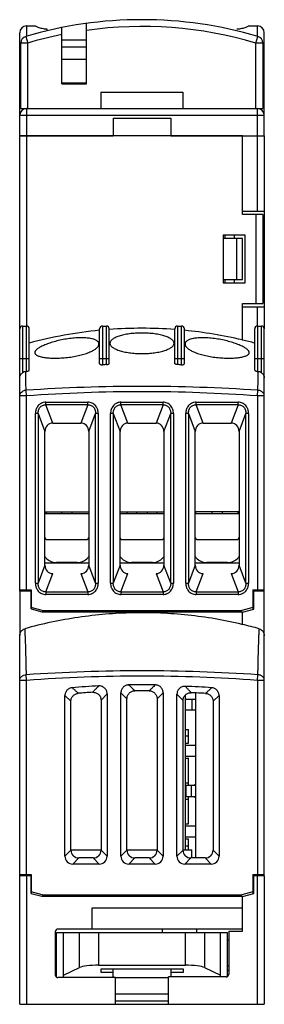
# Model space of a CAD drawing. Header units: millimetres. Extents: x 22 to 39.9, y 6.8 to 78.8.
import ezdxf

# ---------------------------------------------------------------- set-up
doc = ezdxf.new("R2010")
doc.units = ezdxf.units.MM
doc.header["$LTSCALE"] = 5.55615
for name, color, linetype in [('00_COMPONENTS', 7, 'CONTINUOUS'), ('00_COMPONENTS_10', 7, 'CONTINUOUS'), ('00_COMPONENTS_11', 7, 'CONTINUOUS'), ('00_COMPONENTS_11_1', 7, 'CONTINUOUS'), ('00_COMPONENTS_13', 7, 'CONTINUOUS'), ('00_COMPONENTS_14', 7, 'CONTINUOUS'), ('00_COMPONENTS_16', 7, 'CONTINUOUS'), ('00_COMPONENTS_17', 7, 'CONTINUOUS'), ('00_COMPONENTS_22', 7, 'CONTINUOUS'), ('00_COMPONENTS_25', 7, 'CONTINUOUS'), ('00_COMPONENTS_3', 7, 'CONTINUOUS'), ('00_COMPONENTS_5', 7, 'CONTINUOUS'), ('00_COMPONENTS_58_1', 7, 'CONTINUOUS')]:
    doc.layers.add(name, color=color, linetype=linetype)

msp = doc.modelspace()

# ---------------------------------------------------------------- linework, layer by layer
at = {"layer": '00_COMPONENTS', "color": 7, "linetype": 'Continuous'}
for p, q in [((34.919, 29.134), (34.119, 29.134)), ((34.619, 29.134), (34.619, 28.334)), ((34.919, 28.334), (34.119, 28.334))]:
    msp.add_line(p, q, dxfattribs=at)
at = {"layer": '00_COMPONENTS_10', "color": 7, "linetype": 'Continuous'}
for p, q in [((22.019, 70.334), (22.019, 77.884)), ((22.519, 78.384), (22.519, 77.622)), ((22.519, 78.384), (23.119, 78.384)), ((24.019, 78.018), (24.019, 78.142)), ((38.819, 78.384), (39.419, 78.384)), ((39.419, 77.607), (39.419, 78.384)), ((39.919, 70.334), (39.919, 77.884)), ((26.904, 77.334), (25.104, 77.334)), ((26.904, 76.834), (25.104, 76.834)), ((26.904, 75.934), (25.104, 75.934)), ((22.519, 72.334), (22.519, 70.334)), ((27.954, 72.334), (33.954, 72.334)), ((39.419, 70.334), (39.419, 72.334)), ((39.919, 71.834), (22.019, 71.834)), ((28.869, 71.634), (28.869, 70.334)), ((28.869, 71.634), (33.069, 71.634)), ((33.069, 71.634), (33.069, 70.334)), ((22.019, 70.334), (28.869, 70.334)), ((33.069, 70.334), (39.919, 70.334))]:
    msp.add_line(p, q, dxfattribs=at)
for centre, start, end in [((22.519, 77.884), 90, 180), ((39.419, 77.884), 0, 90), ((22.519, 71.834), 90, 180), ((39.419, 71.834), 360, 90)]:
    msp.add_arc(centre, 0.5, start, end, dxfattribs=at)
for points, knots in [([(24.019, 78.142), (23.959, 78.142), (23.842, 78.149), (23.674, 78.177), (23.522, 78.218), (23.389, 78.263), (23.281, 78.308), (23.199, 78.344), (23.148, 78.369), (23.125, 78.38), (23.119, 78.384)], [0, 0, 0, 0, 0.189927, 0.372738, 0.542086, 0.692791, 0.819713, 0.917043, 0.978769, 1, 1, 1, 1]), ([(38.819, 78.384), (38.795, 78.372), (38.709, 78.33), (38.528, 78.252), (38.31, 78.185), (38.095, 78.149), (37.978, 78.142), (37.919, 78.142)], [0, 0, 0, 0, 0.082958, 0.307167, 0.627116, 0.81002, 1, 1, 1, 1]), ([(22.096, 76.989), (22.084, 76.984), (22.064, 76.975), (22.039, 76.958), (22.023, 76.94), (22.019, 76.926), (22.019, 76.92)], [0, 0, 0, 0, 0.340205, 0.613605, 0.826702, 1, 1, 1, 1]), ([(39.919, 76.92), (39.919, 76.924), (39.917, 76.932), (39.911, 76.943), (39.902, 76.954), (39.884, 76.969), (39.852, 76.986), (39.823, 76.996), (39.806, 77.002)], [0, 0, 0, 0, 0.076496, 0.160399, 0.256969, 0.369504, 0.648067, 1, 1, 1, 1])]:
    msp.add_open_spline(points, degree=3, knots=knots, dxfattribs=at)
at = {"layer": '00_COMPONENTS_11', "color": 7, "linetype": 'Continuous'}
for p, q in [((34.119, 26.934), (34.369, 26.934)), ((34.369, 25.934), (34.369, 26.934)), ((34.369, 26.434), (34.119, 26.434)), ((34.119, 25.934), (34.369, 25.934)), ((34.119, 24.834), (34.369, 24.834)), ((34.369, 22.834), (34.369, 24.834)), ((34.119, 23.034), (34.369, 23.034)), ((34.869, 22.934), (34.919, 22.934)), ((34.869, 22.834), (34.869, 22.934)), ((34.119, 21.834), (34.369, 21.834)), ((34.369, 20.034), (34.369, 22.034)), ((34.869, 21.934), (34.869, 22.034)), ((34.919, 21.934), (34.869, 21.934)), ((34.119, 20.034), (34.369, 20.034)), ((34.119, 18.934), (34.369, 18.934)), ((34.369, 18.134), (34.369, 18.934)), ((34.119, 18.434), (34.369, 18.434))]:
    msp.add_line(p, q, dxfattribs=at)
at = {"layer": '00_COMPONENTS_11_1', "color": 7, "linetype": 'Continuous'}
for p, q in [((26.904, 74.134), (26.904, 78.559)), ((25.104, 74.134), (25.104, 78.258)), ((22.104, 72.334), (22.104, 77.127)), ((22.604, 77.127), (22.104, 77.127)), ((22.462, 77.607), (22.604, 77.127)), ((22.604, 72.334), (22.604, 77.127)), ((39.304, 77.127), (39.445, 77.607)), ((39.304, 72.334), (39.304, 77.127)), ((39.804, 77.127), (39.304, 77.127)), ((39.804, 77.127), (39.804, 72.334)), ((26.904, 74.184), (25.104, 74.184)), ((25.104, 74.134), (26.904, 74.134)), ((27.954, 73.534), (27.954, 72.334)), ((27.954, 73.534), (33.954, 73.534)), ((33.954, 73.534), (33.954, 72.334)), ((22.104, 72.334), (27.954, 72.334)), ((33.954, 72.334), (39.804, 72.334))]:
    msp.add_line(p, q, dxfattribs=at)
for centre, radius, start, end in [((30.954, 48.834), 30, 73.55763, 106.44237), ((30.954, 48.834), 29.5, 73.55763, 97.89095), ((22.604, 77.127), 0.5, 106.44237, 180), ((30.954, 48.834), 29.5, 101.43786, 106.44237), ((39.304, 77.127), 0.5, 0, 73.55763)]:
    msp.add_arc(centre, radius, start, end, dxfattribs=at)
at = {"layer": '00_COMPONENTS_13', "color": 7, "linetype": 'Continuous'}
for p, q in [((23.969, 42.734), (23.969, 42.834)), ((29.869, 42.834), (29.869, 42.734)), ((32.069, 42.734), (32.069, 42.834)), ((37.969, 42.834), (37.969, 42.734)), ((38.319, 34.586), (38.281, 34.595)), ((38.324, 34.61), (38.286, 34.619)), ((22.019, 16.234), (22.019, 33.806)), ((39.919, 16.234), (39.919, 33.806)), ((22.519, 30.52), (22.019, 30.52)), ((22.519, 16.334), (22.519, 30.52)), ((39.419, 30.52), (39.449, 30.931)), ((39.919, 30.52), (39.419, 30.52)), ((39.419, 30.52), (39.419, 16.334)), ((27.969, 29.07), (28.411, 29.539)), ((28.411, 29.539), (28.411, 17.671)), ((29.427, 29.614), (29.869, 29.176)), ((29.427, 17.671), (29.427, 29.614)), ((32.069, 29.176), (32.511, 29.614)), ((32.511, 29.614), (32.511, 17.671)), ((25.327, 29.407), (25.769, 28.998)), ((25.327, 17.671), (25.327, 29.407)), ((25.769, 18.113), (25.769, 28.998)), ((27.969, 29.07), (27.969, 18.113)), ((29.869, 18.113), (29.869, 29.176)), ((32.069, 29.176), (32.069, 18.113)), ((33.527, 29.504), (33.969, 29.042)), ((33.527, 17.671), (33.527, 29.504)), ((33.969, 18.113), (33.969, 29.042)), ((36.169, 28.989), (36.611, 29.405)), ((36.169, 28.989), (36.169, 18.113)), ((36.611, 29.405), (36.611, 17.671)), ((25.769, 18.113), (25.327, 17.671)), ((28.411, 17.671), (27.969, 18.113)), ((29.869, 18.113), (29.427, 17.671)), ((32.511, 17.671), (32.069, 18.113)), ((33.969, 18.113), (33.527, 17.671)), ((36.611, 17.671), (36.169, 18.113)), ((25.906, 17.091), (26.348, 17.534)), ((27.389, 17.534), (26.348, 17.534)), ((27.389, 17.534), (27.831, 17.091)), ((30.006, 17.091), (30.448, 17.534)), ((31.489, 17.534), (30.448, 17.534)), ((31.489, 17.534), (31.931, 17.091)), ((34.106, 17.091), (34.548, 17.534)), ((35.589, 17.534), (34.548, 17.534)), ((35.589, 17.534), (36.031, 17.091)), ((27.831, 17.091), (25.906, 17.091)), ((31.931, 17.091), (30.006, 17.091)), ((36.031, 17.091), (34.106, 17.091)), ((22.019, 16.334), (22.869, 16.334)), ((22.869, 16.334), (22.869, 14.948)), ((39.069, 16.334), (39.919, 16.334)), ((39.069, 16.334), (39.069, 14.912)), ((23.669, 14.834), (22.869, 15.048)), ((23.669, 14.834), (38.269, 14.834)), ((39.069, 15.048), (38.269, 14.834))]:
    msp.add_line(p, q, dxfattribs=at)
for centre, radius, start, end in [((30.997, 3.67), 31.796, 74.39347, 76.67577), ((30.969, -85.097), 115.925, 85.8199, 94.18011), ((32.346, -50.196), 80.442, 93.24093, 94.62528), ((32.346, -50.196), 80, 93.57823, 94.33136), ((30.969, -50.297), 80.496, 89.30993, 90.69008), ((30.969, -50.297), 80.054, 89.62459, 90.37541), ((30.969, -50.297), 80.442, 86.36557, 87.74848), ((30.969, -50.297), 80, 86.66463, 87.41697)]:
    msp.add_arc(centre, radius, start, end, dxfattribs=at)
for centre, major_axis, start_param, end_param in [((26.39, 18.155), (0.454, 0.454), -3.893472, -2.389713), ((27.348, 18.155), (0.454, -0.454), -0.751879, 0.751879), ((30.49, 18.155), (0.454, 0.454), -3.893472, -2.389713), ((31.448, 18.155), (0.454, -0.454), -0.751879, 0.751879), ((34.59, 18.155), (0.454, 0.454), -3.893472, -2.389713), ((35.548, 18.155), (0.454, -0.454), -0.751879, 0.751879), ((25.948, 17.713), (0.454, 0.454), 2.389713, 3.893472), ((27.79, 17.713), (-0.454, 0.454), 2.389713, 3.893472), ((30.048, 17.713), (0.454, 0.454), 2.389713, 3.893472), ((31.89, 17.713), (-0.454, 0.454), 2.389713, 3.893472), ((34.148, 17.713), (0.454, 0.454), 2.389713, 3.893472), ((35.99, 17.713), (-0.454, 0.454), 2.389713, 3.893472)]:
    msp.add_ellipse(centre, major_axis=major_axis, ratio=0.935113, start_param=start_param, end_param=end_param, dxfattribs=at)
for points, knots in [([(38.286, 34.619), (37.635, 34.772), (36.322, 35.038), (34.331, 35.312), (32.325, 35.461), (30.313, 35.483), (28.304, 35.378), (26.307, 35.148), (24.33, 34.793), (23.03, 34.473), (22.387, 34.294)], [0, 0, 0, 0, 0.124874, 0.249891, 0.374998, 0.500138, 0.625263, 0.750317, 0.875247, 1, 1, 1, 1]), ([(22.019, 33.806), (22.019, 33.86), (22.036, 33.97), (22.114, 34.117), (22.234, 34.232), (22.334, 34.279), (22.387, 34.294)], [0, 0, 0, 0, 0.250037, 0.500032, 0.750001, 1, 1, 1, 1]), ([(22.386, 34.293), (22.391, 34.214), (22.399, 34.037), (22.412, 33.748), (22.424, 33.414), (22.442, 32.879), (22.456, 32.369), (22.468, 31.89), (22.474, 31.604), (22.481, 31.282), (22.486, 31.055), (22.488, 30.932)], [0, 0, 0, 0, 0.071287, 0.157915, 0.257621, 0.369756, 0.635386, 0.713007, 0.797029, 0.890721, 1, 1, 1, 1]), ([(39.449, 30.932), (39.451, 31.055), (39.456, 31.282), (39.462, 31.558), (39.467, 31.757), (39.47, 31.895), (39.473, 32.028), (39.477, 32.197), (39.483, 32.397), (39.489, 32.626), (39.495, 32.843), (39.507, 33.22), (39.52, 33.623), (39.538, 34.037), (39.547, 34.214), (39.551, 34.293)], [0, 0, 0, 0, 0.109306, 0.202958, 0.245906, 0.286995, 0.326525, 0.364606, 0.437006, 0.505108, 0.569394, 0.630245, 0.84209, 0.928707, 1, 1, 1, 1]), ([(39.551, 34.294), (39.603, 34.279), (39.704, 34.232), (39.824, 34.117), (39.901, 33.97), (39.919, 33.86), (39.919, 33.806)], [0, 0, 0, 0, 0.250007, 0.499971, 0.749963, 1, 1, 1, 1]), ([(39.449, 30.931), (36.627, 31.125), (30.969, 31.318), (25.31, 31.125), (22.489, 30.931)], [0, 0, 0, 0, 0.5, 1, 1, 1, 1]), ([(22.019, 30.52), (22.019, 30.546), (22.025, 30.598), (22.052, 30.674), (22.095, 30.743), (22.154, 30.805), (22.225, 30.856), (22.334, 30.909), (22.427, 30.928), (22.489, 30.931)], [0, 0, 0, 0, 0.113532, 0.228948, 0.347585, 0.470466, 0.597841, 0.729323, 1, 1, 1, 1]), ([(22.519, 30.52), (22.516, 30.56), (22.51, 30.637), (22.502, 30.748), (22.495, 30.845), (22.491, 30.905), (22.489, 30.931)], [0, 0, 0, 0, 0.291267, 0.565439, 0.806405, 1, 1, 1, 1]), ([(39.919, 30.52), (39.919, 30.545), (39.913, 30.598), (39.886, 30.674), (39.842, 30.743), (39.784, 30.805), (39.712, 30.856), (39.631, 30.896), (39.542, 30.922), (39.48, 30.93), (39.449, 30.931)], [0, 0, 0, 0, 0.113258, 0.228728, 0.347202, 0.469986, 0.597258, 0.728634, 0.86339, 1, 1, 1, 1]), ([(25.859, 29.985), (25.824, 29.982), (25.752, 29.969), (25.65, 29.932), (25.557, 29.876), (25.476, 29.804), (25.41, 29.717), (25.362, 29.62), (25.333, 29.515), (25.327, 29.443), (25.327, 29.407)], [0, 0, 0, 0, 0.124948, 0.249973, 0.37495, 0.499961, 0.624961, 0.749914, 0.874984, 1, 1, 1, 1]), ([(25.769, 28.998), (25.769, 29.034), (25.775, 29.107), (25.804, 29.212), (25.853, 29.309), (25.919, 29.396), (26, 29.468), (26.094, 29.524), (26.196, 29.561), (26.268, 29.573), (26.304, 29.576)], [0, 0, 0, 0, 0.124947, 0.249973, 0.374949, 0.49996, 0.624959, 0.749917, 0.874982, 1, 1, 1, 1]), ([(26.304, 29.576), (26.267, 29.61), (26.202, 29.669), (26.11, 29.755), (25.999, 29.857), (25.915, 29.934), (25.859, 29.985)], [0, 0, 0, 0, 0.250506, 0.43768, 0.624573, 1, 1, 1, 1]), ([(27.798, 30.118), (27.761, 30.079), (27.696, 30.011), (27.603, 29.913), (27.493, 29.795), (27.409, 29.707), (27.353, 29.648)], [0, 0, 0, 0, 0.250638, 0.437783, 0.624595, 1, 1, 1, 1]), ([(27.353, 29.648), (27.393, 29.651), (27.472, 29.648), (27.588, 29.621), (27.696, 29.57), (27.792, 29.498), (27.869, 29.408), (27.927, 29.303), (27.961, 29.189), (27.969, 29.109), (27.969, 29.07)], [0, 0, 0, 0, 0.124979, 0.250037, 0.374997, 0.499998, 0.625006, 0.749958, 0.875019, 1, 1, 1, 1]), ([(28.411, 29.539), (28.411, 29.579), (28.403, 29.658), (28.369, 29.771), (28.312, 29.876), (28.235, 29.966), (28.14, 30.038), (28.033, 30.089), (27.917, 30.117), (27.838, 30.12), (27.798, 30.118)], [0, 0, 0, 0, 0.124976, 0.250039, 0.374993, 0.499996, 0.625004, 0.749956, 0.875017, 1, 1, 1, 1]), ([(29.999, 30.193), (29.962, 30.193), (29.886, 30.185), (29.777, 30.152), (29.677, 30.099), (29.589, 30.026), (29.518, 29.937), (29.465, 29.836), (29.434, 29.727), (29.427, 29.652), (29.427, 29.614)], [0, 0, 0, 0, 0.124981, 0.25004, 0.375002, 0.500005, 0.625009, 0.749967, 0.875022, 1, 1, 1, 1]), ([(29.869, 29.176), (29.869, 29.214), (29.876, 29.289), (29.908, 29.399), (29.96, 29.5), (30.032, 29.589), (30.12, 29.662), (30.221, 29.715), (30.331, 29.748), (30.406, 29.755), (30.444, 29.755)], [0, 0, 0, 0, 0.124998, 0.250057, 0.375024, 0.500023, 0.625017, 0.749993, 0.875032, 1, 1, 1, 1]), ([(30.444, 29.755), (30.407, 29.792), (30.342, 29.856), (30.249, 29.947), (30.139, 30.057), (30.055, 30.139), (29.999, 30.193)], [0, 0, 0, 0, 0.250537, 0.43769, 0.624544, 1, 1, 1, 1]), ([(31.938, 30.193), (31.901, 30.157), (31.836, 30.093), (31.743, 30.002), (31.633, 29.892), (31.549, 29.81), (31.493, 29.755)], [0, 0, 0, 0, 0.250601, 0.437767, 0.624619, 1, 1, 1, 1]), ([(31.493, 29.755), (31.531, 29.755), (31.607, 29.748), (31.716, 29.715), (31.817, 29.662), (31.905, 29.589), (31.977, 29.5), (32.03, 29.399), (32.062, 29.289), (32.069, 29.214), (32.069, 29.176)], [0, 0, 0, 0, 0.124983, 0.250037, 0.375003, 0.500005, 0.625009, 0.749967, 0.875022, 1, 1, 1, 1]), ([(32.511, 29.614), (32.511, 29.652), (32.504, 29.727), (32.472, 29.836), (32.42, 29.937), (32.348, 30.026), (32.261, 30.099), (32.16, 30.152), (32.051, 30.185), (31.976, 30.193), (31.938, 30.193)], [0, 0, 0, 0, 0.124998, 0.250056, 0.375022, 0.500022, 0.625018, 0.749989, 0.875033, 1, 1, 1, 1]), ([(34.129, 30.083), (34.09, 30.084), (34.012, 30.08), (33.898, 30.051), (33.792, 29.999), (33.699, 29.927), (33.623, 29.837), (33.568, 29.733), (33.534, 29.621), (33.527, 29.543), (33.527, 29.504)], [0, 0, 0, 0, 0.124982, 0.250045, 0.375003, 0.500006, 0.62501, 0.749963, 0.875022, 1, 1, 1, 1]), ([(33.969, 29.042), (33.969, 29.082), (33.976, 29.16), (34.01, 29.273), (34.066, 29.377), (34.142, 29.467), (34.236, 29.539), (34.342, 29.591), (34.456, 29.619), (34.535, 29.623), (34.574, 29.621)], [0, 0, 0, 0, 0.124982, 0.250046, 0.375003, 0.500006, 0.625009, 0.749968, 0.87502, 1, 1, 1, 1]), ([(34.574, 29.621), (34.537, 29.66), (34.472, 29.727), (34.379, 29.823), (34.269, 29.939), (34.185, 30.025), (34.129, 30.083)], [0, 0, 0, 0, 0.250562, 0.437699, 0.624523, 1, 1, 1, 1]), ([(36.068, 29.983), (36.031, 29.948), (35.966, 29.888), (35.873, 29.801), (35.762, 29.697), (35.679, 29.619), (35.623, 29.567)], [0, 0, 0, 0, 0.250574, 0.437754, 0.624635, 1, 1, 1, 1]), ([(35.623, 29.567), (35.66, 29.565), (35.732, 29.554), (35.837, 29.518), (35.932, 29.463), (36.015, 29.391), (36.083, 29.303), (36.132, 29.205), (36.162, 29.098), (36.169, 29.025), (36.169, 28.989)], [0, 0, 0, 0, 0.124982, 0.250033, 0.375003, 0.500004, 0.625008, 0.74997, 0.875022, 1, 1, 1, 1]), ([(36.611, 29.405), (36.611, 29.441), (36.604, 29.514), (36.575, 29.62), (36.525, 29.718), (36.458, 29.805), (36.376, 29.878), (36.281, 29.933), (36.177, 29.97), (36.104, 29.981), (36.068, 29.983)], [0, 0, 0, 0, 0.124979, 0.250035, 0.375, 0.500003, 0.625006, 0.749969, 0.875021, 1, 1, 1, 1])]:
    msp.add_open_spline(points, degree=3, knots=knots, dxfattribs=at)
at = {"layer": '00_COMPONENTS_14', "color": 7, "linetype": 'Continuous'}
for p, q in [((25.069, 42.834), (25.069, 42.734)), ((25.869, 42.734), (25.869, 42.834)), ((30.569, 42.834), (30.569, 42.734)), ((31.369, 42.734), (31.369, 42.834)), ((36.069, 42.834), (36.069, 42.734)), ((36.869, 42.734), (36.869, 42.834))]:
    msp.add_line(p, q, dxfattribs=at)
at = {"layer": '00_COMPONENTS_16', "color": 7, "linetype": 'Continuous'}
for p, q in [((34.919, 22.834), (34.119, 22.834)), ((34.169, 22.834), (34.169, 22.034)), ((34.569, 22.834), (34.569, 22.034)), ((34.119, 22.034), (34.919, 22.034))]:
    msp.add_line(p, q, dxfattribs=at)
at = {"layer": '00_COMPONENTS_17', "color": 7, "linetype": 'Continuous'}
for p, q in [((34.919, 42.734), (34.919, 42.834)), ((34.919, 17.534), (34.919, 29.605))]:
    msp.add_line(p, q, dxfattribs=at)
at = {"layer": '00_COMPONENTS_22', "color": 7, "linetype": 'Continuous'}
for p, q in [((32.469, 12.094), (32.469, 12.334)), ((34.969, 12.094), (34.969, 12.334)), ((24.719, 12.094), (37.219, 12.094)), ((24.719, 8.825), (24.719, 12.094)), ((25.219, 8.794), (25.219, 12.094)), ((26.388, 9.519), (26.388, 12.094)), ((27.798, 12.094), (27.798, 9.694)), ((34.14, 9.694), (34.14, 12.094)), ((35.549, 12.094), (35.549, 9.519)), ((36.719, 8.834), (36.719, 12.094)), ((37.219, 8.875), (37.219, 12.094)), ((25.219, 8.953), (26.388, 9.519)), ((27.798, 9.694), (34.14, 9.694)), ((27.969, 9.429), (33.969, 9.429)), ((27.969, 9.165), (27.969, 9.429)), ((28.869, 8.865), (28.869, 9.429)), ((33.069, 9.429), (33.069, 8.865)), ((33.969, 9.429), (33.969, 9.165)), ((35.549, 9.519), (36.719, 8.953)), ((28.869, 9.165), (27.969, 9.165)), ((29.019, 8.794), (32.919, 8.794)), ((33.969, 9.165), (33.069, 9.165)), ((29.019, 7.594), (32.919, 7.594)), ((29.019, 7.094), (32.919, 7.094))]:
    msp.add_line(p, q, dxfattribs=at)
for centre, major_axis, start_param, end_param in [((27.798, 9.429), (1.5, 0), 1.570796, 2.792527), ((34.14, 9.429), (1.5, 0), 0.349066, 1.570796), ((30.969, 8.865), (2.1, 0), -3.141593, -2.94793)]:
    msp.add_ellipse(centre, major_axis=major_axis, ratio=0.176327, start_param=start_param, end_param=end_param, dxfattribs=at)
at = {"layer": '00_COMPONENTS_25', "color": 7, "linetype": 'Continuous'}
for p, q in [((22.019, 37.034), (22.019, 56.234)), ((22.219, 56.434), (22.219, 53.005)), ((22.219, 56.434), (22.519, 56.434)), ((22.519, 53.115), (22.519, 56.434)), ((22.719, 53.212), (22.719, 56.234)), ((27.869, 53.674), (27.869, 56.234)), ((28.069, 56.434), (28.069, 53.599)), ((28.069, 56.434), (28.369, 56.434)), ((28.369, 53.612), (28.369, 56.434)), ((28.569, 53.704), (28.569, 56.234)), ((33.369, 53.704), (33.369, 56.234)), ((33.569, 56.434), (33.569, 53.612)), ((33.569, 56.434), (33.869, 56.434)), ((33.869, 53.599), (33.869, 56.434)), ((34.069, 53.674), (34.069, 56.234)), ((39.219, 53.212), (39.219, 56.234)), ((39.419, 56.434), (39.419, 53.115)), ((39.419, 56.434), (39.719, 56.434)), ((39.719, 53.005), (39.719, 56.434)), ((39.919, 37.034), (39.919, 56.234)), ((38.319, 55.399), (38.291, 55.406)), ((38.321, 55.411), (38.294, 55.417)), ((22.719, 54.034), (22.019, 54.034)), ((28.569, 54.034), (27.869, 54.034)), ((34.069, 54.034), (33.369, 54.034)), ((39.919, 54.034), (39.219, 54.034)), ((22.519, 53.115), (22.457, 53.107)), ((39.48, 53.107), (39.419, 53.115)), ((22.519, 51.32), (22.019, 51.32)), ((22.519, 37.134), (22.519, 51.32)), ((39.419, 51.32), (39.449, 51.731)), ((39.419, 51.32), (39.419, 37.134)), ((39.919, 51.32), (39.419, 51.32)), ((23.925, 50.679), (23.925, 50.86)), ((23.925, 50.86), (27.013, 50.86)), ((24.433, 49.334), (23.925, 50.679)), ((27.013, 50.679), (23.925, 50.679)), ((27.013, 50.679), (26.504, 49.334)), ((27.013, 50.679), (27.013, 50.86)), ((29.425, 50.679), (29.425, 50.86)), ((29.425, 50.86), (32.513, 50.86)), ((29.933, 49.334), (29.425, 50.679)), ((32.513, 50.679), (29.425, 50.679)), ((32.513, 50.679), (32.004, 49.334)), ((32.513, 50.679), (32.513, 50.86)), ((34.925, 50.679), (34.925, 50.86)), ((34.925, 50.86), (38.013, 50.86)), ((35.433, 49.334), (34.925, 50.679)), ((38.013, 50.679), (34.925, 50.679)), ((38.013, 50.679), (37.504, 49.334)), ((38.013, 50.679), (38.013, 50.86)), ((23.172, 37.625), (23.172, 50.042)), ((23.369, 50.042), (23.172, 50.042)), ((23.369, 50.042), (23.369, 37.625)), ((23.369, 50.042), (23.869, 48.72)), ((27.069, 48.72), (27.569, 50.042)), ((27.569, 37.625), (27.569, 50.042)), ((27.766, 50.042), (27.569, 50.042)), ((27.766, 50.042), (27.766, 37.625)), ((28.672, 37.625), (28.672, 50.042)), ((28.869, 50.042), (28.672, 50.042)), ((28.869, 50.042), (28.869, 37.625)), ((28.869, 50.042), (29.369, 48.72)), ((32.569, 48.72), (33.069, 50.042)), ((33.069, 37.625), (33.069, 50.042)), ((33.266, 50.042), (33.069, 50.042)), ((33.266, 50.042), (33.266, 37.625)), ((34.172, 37.625), (34.172, 50.042)), ((34.369, 50.042), (34.172, 50.042)), ((34.369, 50.042), (34.369, 37.625)), ((34.369, 50.042), (34.869, 48.72)), ((38.069, 48.72), (38.569, 50.042)), ((38.569, 37.625), (38.569, 50.042)), ((38.766, 50.042), (38.569, 50.042)), ((38.766, 50.042), (38.766, 37.625)), ((24.433, 49.334), (26.504, 49.334)), ((29.933, 49.334), (32.004, 49.334)), ((35.433, 49.334), (37.504, 49.334)), ((23.869, 38.947), (23.869, 48.72)), ((27.069, 48.72), (27.069, 38.947)), ((29.369, 38.947), (29.369, 48.72)), ((32.569, 48.72), (32.569, 38.947)), ((34.869, 38.947), (34.869, 48.72)), ((38.069, 48.72), (38.069, 38.947)), ((23.869, 42.834), (27.069, 42.834)), ((23.869, 42.734), (27.069, 42.734)), ((29.369, 42.834), (32.569, 42.834)), ((29.369, 42.734), (32.569, 42.734)), ((38.069, 42.834), (34.869, 42.834)), ((34.869, 42.734), (38.069, 42.734)), ((23.869, 38.947), (23.369, 37.625)), ((27.069, 39.103), (23.869, 39.103)), ((27.569, 37.625), (27.069, 38.947)), ((29.369, 38.947), (28.869, 37.625)), ((32.569, 39.103), (29.369, 39.103)), ((33.069, 37.625), (32.569, 38.947)), ((34.869, 38.947), (34.369, 37.625)), ((38.069, 39.103), (34.869, 39.103)), ((38.569, 37.625), (38.069, 38.947)), ((23.925, 36.988), (24.433, 38.334)), ((26.504, 38.334), (27.013, 36.988)), ((29.425, 36.988), (29.933, 38.334)), ((32.004, 38.334), (32.513, 36.988)), ((34.925, 36.988), (35.433, 38.334)), ((37.504, 38.334), (38.013, 36.988)), ((23.172, 37.625), (23.369, 37.625)), ((27.569, 37.625), (27.766, 37.625)), ((28.672, 37.625), (28.869, 37.625)), ((33.069, 37.625), (33.266, 37.625)), ((34.172, 37.625), (34.369, 37.625)), ((38.569, 37.625), (38.766, 37.625)), ((22.019, 37.134), (22.869, 37.134)), ((22.869, 37.134), (22.869, 35.748)), ((23.925, 36.988), (23.925, 36.807)), ((23.925, 36.988), (27.013, 36.988)), ((27.013, 36.807), (23.925, 36.807)), ((27.013, 36.988), (27.013, 36.807)), ((29.425, 36.988), (32.513, 36.988)), ((29.425, 36.988), (29.425, 36.807)), ((32.513, 36.807), (29.425, 36.807)), ((32.513, 36.988), (32.513, 36.807)), ((34.925, 36.988), (38.013, 36.988)), ((34.925, 36.988), (34.925, 36.807)), ((38.013, 36.807), (34.925, 36.807)), ((38.013, 36.988), (38.013, 36.807)), ((39.069, 37.134), (39.919, 37.134)), ((39.069, 37.134), (39.069, 35.712)), ((23.669, 35.634), (22.869, 35.848)), ((23.669, 35.634), (38.269, 35.634)), ((39.069, 35.848), (38.269, 35.634))]:
    msp.add_line(p, q, dxfattribs=at)
for centre, radius, start, end in [((22.219, 56.234), 0.2, 90, 180.00003), ((22.519, 56.234), 0.2, 359.99997, 90), ((28.069, 56.234), 0.2, 90, 180.00003), ((28.369, 56.234), 0.2, 359.99997, 90), ((30.969, 24.358), 31.911, 85.68671, 94.31329), ((33.569, 56.234), 0.2, 90, 180.00003), ((33.869, 56.234), 0.2, 359.99997, 90), ((39.419, 56.234), 0.2, 90, 180.00003), ((39.719, 56.234), 0.2, 359.99997, 90), ((30.98, 24.388), 31.88, 76.73668, 84.43928), ((30.995, 24.463), 31.803, 75.01372, 76.68082), ((30.973, -11.841), 65.504, 92.27839, 92.54103), ((30.965, -11.841), 65.504, 87.45897, 87.72161), ((22.517, 51.141), 0.591, 92.76072, 105.93962), ((30.969, -64.297), 115.925, 85.8199, 94.18011)]:
    msp.add_arc(centre, radius, start, end, dxfattribs=at)
for centre, major_axis, start_param, end_param in [((24.478, 48.671), (-0.237, 0.627), -0.326315, 1.171029), ((26.459, 48.671), (0.237, 0.627), -1.171029, 0.326315), ((29.978, 48.671), (-0.237, 0.627), -0.326315, 1.171029), ((31.959, 48.671), (0.237, 0.627), -1.171029, 0.326315), ((35.478, 48.671), (-0.237, 0.627), -0.326315, 1.171029), ((37.459, 48.671), (0.237, 0.627), -1.171029, 0.326315), ((24.478, 38.996), (0.237, 0.627), -4.312621, -2.815278), ((26.459, 38.996), (-0.237, 0.627), -3.467907, -1.970564), ((29.978, 38.996), (0.237, 0.627), -4.312621, -2.815278), ((31.959, 38.996), (-0.237, 0.627), -3.467907, -1.970564), ((35.478, 38.996), (0.237, 0.627), -4.312621, -2.815278), ((37.459, 38.996), (-0.237, 0.627), -3.467907, -1.970564)]:
    msp.add_ellipse(centre, major_axis=major_axis, ratio=0.894952, start_param=start_param, end_param=end_param, dxfattribs=at)
for points, knots in [([(27.869, 56.118), (26.999, 56.033), (25.267, 55.792), (23.561, 55.41), (22.719, 55.184)], [0, 0, 0, 0, 0.500399, 1, 1, 1, 1]), ([(27.819, 55.116), (27.819, 55.139), (27.811, 55.187), (27.776, 55.254), (27.719, 55.316), (27.641, 55.373), (27.542, 55.423), (27.423, 55.468), (27.284, 55.506), (27.127, 55.536), (26.952, 55.558), (26.763, 55.573), (26.56, 55.578), (26.269, 55.574), (25.89, 55.548), (25.429, 55.486), (24.973, 55.397), (24.541, 55.288), (24.203, 55.182), (23.956, 55.091), (23.791, 55.023), (23.641, 54.955), (23.508, 54.886), (23.393, 54.817), (23.297, 54.749), (23.22, 54.683), (23.171, 54.626), (23.144, 54.582), (23.129, 54.551), (23.121, 54.52), (23.119, 54.499), (23.119, 54.489)], [0, 0, 0, 0, 0.013453, 0.027622, 0.043547, 0.06197, 0.083348, 0.107909, 0.135731, 0.166753, 0.200832, 0.237725, 0.277132, 0.318683, 0.406516, 0.497668, 0.588558, 0.67585, 0.756673, 0.793883, 0.828596, 0.860574, 0.88962, 0.91557, 0.938323, 0.95786, 0.974317, 0.981507, 0.988102, 0.994216, 1, 1, 1, 1]), ([(33.319, 55.169), (33.319, 55.192), (33.311, 55.242), (33.276, 55.314), (33.221, 55.384), (33.144, 55.452), (33.048, 55.517), (32.933, 55.58), (32.798, 55.639), (32.646, 55.694), (32.477, 55.744), (32.223, 55.807), (31.876, 55.868), (31.432, 55.912), (30.969, 55.928), (30.505, 55.912), (30.061, 55.868), (29.714, 55.807), (29.461, 55.744), (29.291, 55.694), (29.139, 55.639), (29.005, 55.58), (28.889, 55.517), (28.793, 55.452), (28.717, 55.384), (28.661, 55.314), (28.627, 55.242), (28.619, 55.192), (28.619, 55.169)], [0, 0, 0, 0, 0.013792, 0.028713, 0.045611, 0.065041, 0.08732, 0.112583, 0.140856, 0.172069, 0.20609, 0.242722, 0.322753, 0.409596, 0.500029, 0.590462, 0.677296, 0.757313, 0.793938, 0.827953, 0.85916, 0.887427, 0.912687, 0.934963, 0.95439, 0.971287, 0.986208, 1, 1, 1, 1]), ([(38.819, 54.489), (38.819, 54.499), (38.817, 54.52), (38.808, 54.551), (38.794, 54.582), (38.767, 54.626), (38.717, 54.683), (38.641, 54.749), (38.545, 54.817), (38.43, 54.886), (38.297, 54.955), (38.147, 55.023), (37.981, 55.091), (37.734, 55.182), (37.397, 55.288), (36.964, 55.397), (36.508, 55.486), (36.047, 55.548), (35.668, 55.574), (35.377, 55.578), (35.174, 55.573), (34.985, 55.558), (34.811, 55.536), (34.653, 55.506), (34.515, 55.468), (34.395, 55.423), (34.297, 55.373), (34.218, 55.316), (34.161, 55.254), (34.126, 55.187), (34.119, 55.139), (34.119, 55.116)], [0, 0, 0, 0, 0.005784, 0.011898, 0.018492, 0.025681, 0.042138, 0.061674, 0.084427, 0.110376, 0.139421, 0.1714, 0.206115, 0.243328, 0.324162, 0.411471, 0.502372, 0.593535, 0.681372, 0.722918, 0.762321, 0.799208, 0.83328, 0.864295, 0.892108, 0.916664, 0.93804, 0.956458, 0.97238, 0.986547, 1, 1, 1, 1]), ([(23.119, 54.489), (23.119, 54.48), (23.121, 54.46), (23.132, 54.421), (23.156, 54.384), (23.189, 54.351), (23.232, 54.317), (23.301, 54.277), (23.401, 54.235), (23.522, 54.198), (23.661, 54.165), (23.819, 54.137), (23.993, 54.115), (24.254, 54.091), (24.609, 54.079), (25.056, 54.091), (25.518, 54.129), (25.976, 54.194), (26.411, 54.284), (26.75, 54.379), (26.996, 54.465), (27.16, 54.531), (27.309, 54.6), (27.44, 54.671), (27.537, 54.734), (27.604, 54.785), (27.661, 54.833), (27.722, 54.893), (27.776, 54.967), (27.81, 55.041), (27.819, 55.092), (27.819, 55.116)], [0, 0, 0, 0, 0.005651, 0.011368, 0.023716, 0.030699, 0.03836, 0.055975, 0.076948, 0.101385, 0.129263, 0.160438, 0.194707, 0.231787, 0.313032, 0.401078, 0.492393, 0.583343, 0.670502, 0.750959, 0.787934, 0.822418, 0.854225, 0.883222, 0.909322, 0.921281, 0.932514, 0.952853, 0.970558, 0.986043, 1, 1, 1, 1]), ([(28.619, 55.169), (28.619, 55.145), (28.627, 55.095), (28.661, 55.023), (28.717, 54.953), (28.793, 54.886), (28.889, 54.822), (29.005, 54.76), (29.139, 54.701), (29.292, 54.647), (29.461, 54.597), (29.645, 54.551), (29.843, 54.512), (30.129, 54.467), (30.505, 54.43), (30.969, 54.414), (31.432, 54.43), (31.809, 54.467), (32.094, 54.512), (32.292, 54.551), (32.477, 54.597), (32.646, 54.647), (32.798, 54.701), (32.933, 54.76), (33.048, 54.822), (33.144, 54.886), (33.221, 54.953), (33.276, 55.023), (33.311, 55.095), (33.319, 55.145), (33.319, 55.169)], [0, 0, 0, 0, 0.013787, 0.028682, 0.045542, 0.064932, 0.087177, 0.112414, 0.140671, 0.171879, 0.205905, 0.242547, 0.28156, 0.322637, 0.40954, 0.500031, 0.590517, 0.677406, 0.718474, 0.757479, 0.794114, 0.828136, 0.859338, 0.88759, 0.912825, 0.93507, 0.954459, 0.971318, 0.986213, 1, 1, 1, 1]), ([(34.119, 55.116), (34.119, 55.092), (34.127, 55.041), (34.161, 54.967), (34.216, 54.893), (34.276, 54.833), (34.333, 54.785), (34.401, 54.734), (34.498, 54.671), (34.629, 54.6), (34.777, 54.531), (34.941, 54.465), (35.188, 54.378), (35.526, 54.284), (35.961, 54.194), (36.419, 54.129), (36.882, 54.091), (37.261, 54.081), (37.552, 54.087), (37.755, 54.098), (37.944, 54.115), (38.119, 54.137), (38.276, 54.165), (38.416, 54.198), (38.536, 54.235), (38.636, 54.277), (38.705, 54.317), (38.748, 54.351), (38.781, 54.384), (38.805, 54.421), (38.817, 54.46), (38.819, 54.48), (38.819, 54.489)], [0, 0, 0, 0, 0.013956, 0.029437, 0.04714, 0.067478, 0.078712, 0.090672, 0.116773, 0.145773, 0.177584, 0.212069, 0.249047, 0.329523, 0.416695, 0.507646, 0.598964, 0.68701, 0.728693, 0.768261, 0.805335, 0.839594, 0.870763, 0.898633, 0.923066, 0.944034, 0.961647, 0.969305, 0.976286, 0.988632, 0.994349, 1, 1, 1, 1]), ([(27.869, 53.674), (27.869, 53.669), (27.872, 53.657), (27.883, 53.642), (27.901, 53.629), (27.926, 53.617), (27.956, 53.608), (27.991, 53.602), (28.029, 53.599), (28.055, 53.599), (28.069, 53.599)], [0, 0, 0, 0, 0.068939, 0.148016, 0.244378, 0.361304, 0.498797, 0.654469, 0.823771, 1, 1, 1, 1]), ([(28.369, 53.612), (28.382, 53.612), (28.409, 53.615), (28.447, 53.621), (28.482, 53.631), (28.512, 53.642), (28.536, 53.656), (28.554, 53.671), (28.566, 53.687), (28.569, 53.699), (28.569, 53.704)], [0, 0, 0, 0, 0.174046, 0.341343, 0.495627, 0.632825, 0.750738, 0.8491, 0.93027, 1, 1, 1, 1]), ([(33.569, 53.612), (33.555, 53.612), (33.528, 53.615), (33.49, 53.621), (33.455, 53.631), (33.426, 53.642), (33.401, 53.656), (33.383, 53.671), (33.372, 53.687), (33.369, 53.699), (33.369, 53.704)], [0, 0, 0, 0, 0.174088, 0.341461, 0.495757, 0.632949, 0.750863, 0.849188, 0.930303, 1, 1, 1, 1]), ([(33.869, 53.599), (33.882, 53.599), (33.909, 53.599), (33.947, 53.602), (33.982, 53.608), (34.012, 53.617), (34.036, 53.629), (34.054, 53.642), (34.066, 53.657), (34.069, 53.669), (34.069, 53.674)], [0, 0, 0, 0, 0.176249, 0.345575, 0.501228, 0.638697, 0.755602, 0.851964, 0.931051, 1, 1, 1, 1]), ([(22.019, 52.652), (22.019, 52.684), (22.028, 52.749), (22.068, 52.843), (22.133, 52.93), (22.188, 52.981), (22.219, 53.005)], [0, 0, 0, 0, 0.226529, 0.464534, 0.722371, 1, 1, 1, 1]), ([(22.457, 53.107), (22.414, 53.102), (22.329, 53.078), (22.253, 53.033), (22.219, 53.005)], [0, 0, 0, 0, 0.499952, 1, 1, 1, 1]), ([(22.489, 51.731), (22.483, 51.989), (22.474, 52.447), (22.463, 52.906), (22.457, 53.107)], [0, 0, 0, 0, 0.560648, 1, 1, 1, 1]), ([(22.519, 53.115), (22.532, 53.117), (22.559, 53.122), (22.597, 53.131), (22.631, 53.142), (22.661, 53.154), (22.682, 53.166), (22.696, 53.176), (22.709, 53.188), (22.719, 53.202), (22.719, 53.212)], [0, 0, 0, 0, 0.175967, 0.345454, 0.502299, 0.642271, 0.762463, 0.814641, 0.8615, 1, 1, 1, 1]), ([(39.219, 53.212), (39.219, 53.202), (39.228, 53.188), (39.242, 53.176), (39.256, 53.166), (39.277, 53.154), (39.306, 53.142), (39.341, 53.131), (39.379, 53.122), (39.405, 53.117), (39.419, 53.115)], [0, 0, 0, 0, 0.138477, 0.185331, 0.237508, 0.357709, 0.497695, 0.654554, 0.824037, 1, 1, 1, 1]), ([(39.449, 51.732), (39.452, 51.872), (39.458, 52.182), (39.468, 52.641), (39.476, 52.96), (39.48, 53.107)], [0, 0, 0, 0, 0.30387, 0.67766, 1, 1, 1, 1]), ([(39.719, 53.005), (39.685, 53.033), (39.609, 53.078), (39.523, 53.102), (39.48, 53.107)], [0, 0, 0, 0, 0.500047, 1, 1, 1, 1]), ([(39.719, 53.005), (39.749, 52.981), (39.805, 52.93), (39.87, 52.843), (39.91, 52.749), (39.919, 52.684), (39.919, 52.652)], [0, 0, 0, 0, 0.277642, 0.535478, 0.773476, 1, 1, 1, 1]), ([(22.019, 51.32), (22.019, 51.341), (22.023, 51.384), (22.041, 51.446), (22.07, 51.506), (22.124, 51.58), (22.217, 51.657), (22.307, 51.696), (22.355, 51.709)], [0, 0, 0, 0, 0.115821, 0.232999, 0.352426, 0.475042, 0.730573, 1, 1, 1, 1]), ([(22.519, 51.32), (22.516, 51.36), (22.51, 51.437), (22.502, 51.548), (22.495, 51.645), (22.491, 51.705), (22.489, 51.731)], [0, 0, 0, 0, 0.291259, 0.565428, 0.806396, 1, 1, 1, 1]), ([(39.919, 51.32), (39.919, 51.345), (39.912, 51.398), (39.886, 51.474), (39.842, 51.543), (39.784, 51.605), (39.712, 51.656), (39.631, 51.696), (39.542, 51.722), (39.48, 51.73), (39.449, 51.731)], [0, 0, 0, 0, 0.112922, 0.228695, 0.347267, 0.469981, 0.597202, 0.728607, 0.863476, 1, 1, 1, 1]), ([(23.925, 50.86), (23.873, 50.858), (23.796, 50.85), (23.696, 50.825), (23.623, 50.797), (23.554, 50.761), (23.49, 50.718), (23.431, 50.667), (23.36, 50.593), (23.283, 50.488), (23.229, 50.371), (23.199, 50.272), (23.179, 50.171), (23.173, 50.093), (23.172, 50.042)], [0, 0, 0, 0, 0.124943, 0.187474, 0.250056, 0.312611, 0.375098, 0.437641, 0.500253, 0.625207, 0.750084, 0.8126, 0.875074, 1, 1, 1, 1]), ([(23.369, 50.042), (23.368, 50.082), (23.372, 50.163), (23.399, 50.281), (23.445, 50.392), (23.51, 50.491), (23.595, 50.574), (23.695, 50.636), (23.807, 50.672), (23.886, 50.679), (23.925, 50.679)], [0, 0, 0, 0, 0.127942, 0.254999, 0.381112, 0.506009, 0.630022, 0.75326, 0.876364, 1, 1, 1, 1]), ([(27.766, 50.042), (27.765, 50.093), (27.759, 50.171), (27.738, 50.272), (27.716, 50.346), (27.686, 50.418), (27.639, 50.509), (27.563, 50.615), (27.449, 50.721), (27.315, 50.8), (27.168, 50.849), (27.064, 50.86), (27.013, 50.86)], [0, 0, 0, 0, 0.12499, 0.1875, 0.250014, 0.312571, 0.375164, 0.500162, 0.625091, 0.750032, 0.87505, 1, 1, 1, 1]), ([(27.013, 50.679), (27.052, 50.679), (27.13, 50.672), (27.242, 50.636), (27.342, 50.574), (27.427, 50.491), (27.493, 50.392), (27.539, 50.281), (27.565, 50.163), (27.569, 50.082), (27.569, 50.042)], [0, 0, 0, 0, 0.123631, 0.246759, 0.370004, 0.494015, 0.61891, 0.745017, 0.872067, 1, 1, 1, 1]), ([(29.425, 50.86), (29.373, 50.858), (29.296, 50.85), (29.196, 50.825), (29.123, 50.797), (29.054, 50.761), (28.99, 50.718), (28.931, 50.667), (28.86, 50.593), (28.783, 50.488), (28.729, 50.371), (28.699, 50.272), (28.679, 50.171), (28.673, 50.093), (28.672, 50.042)], [0, 0, 0, 0, 0.124943, 0.187474, 0.250056, 0.312611, 0.375098, 0.437641, 0.500253, 0.625207, 0.750084, 0.8126, 0.875074, 1, 1, 1, 1]), ([(28.869, 50.042), (28.868, 50.082), (28.872, 50.163), (28.899, 50.281), (28.945, 50.392), (29.01, 50.491), (29.095, 50.574), (29.195, 50.636), (29.307, 50.672), (29.386, 50.679), (29.425, 50.679)], [0, 0, 0, 0, 0.127942, 0.254999, 0.381112, 0.506009, 0.630022, 0.75326, 0.876364, 1, 1, 1, 1]), ([(33.266, 50.042), (33.265, 50.093), (33.259, 50.171), (33.238, 50.272), (33.216, 50.346), (33.186, 50.418), (33.139, 50.509), (33.063, 50.615), (32.949, 50.721), (32.815, 50.8), (32.668, 50.849), (32.564, 50.86), (32.513, 50.86)], [0, 0, 0, 0, 0.12499, 0.1875, 0.250014, 0.312571, 0.375164, 0.500162, 0.625091, 0.750032, 0.87505, 1, 1, 1, 1]), ([(32.513, 50.679), (32.552, 50.679), (32.63, 50.672), (32.742, 50.636), (32.842, 50.574), (32.927, 50.491), (32.993, 50.392), (33.039, 50.281), (33.065, 50.163), (33.069, 50.082), (33.069, 50.042)], [0, 0, 0, 0, 0.123631, 0.246759, 0.370004, 0.494015, 0.61891, 0.745017, 0.872067, 1, 1, 1, 1]), ([(34.925, 50.86), (34.873, 50.858), (34.796, 50.85), (34.696, 50.825), (34.623, 50.797), (34.554, 50.761), (34.49, 50.718), (34.431, 50.667), (34.36, 50.593), (34.283, 50.488), (34.229, 50.371), (34.199, 50.272), (34.179, 50.171), (34.173, 50.093), (34.172, 50.042)], [0, 0, 0, 0, 0.124943, 0.187474, 0.250056, 0.312611, 0.375098, 0.437641, 0.500253, 0.625207, 0.750084, 0.8126, 0.875074, 1, 1, 1, 1]), ([(34.369, 50.042), (34.368, 50.082), (34.372, 50.163), (34.399, 50.281), (34.445, 50.392), (34.51, 50.491), (34.595, 50.574), (34.695, 50.636), (34.807, 50.672), (34.886, 50.679), (34.925, 50.679)], [0, 0, 0, 0, 0.127942, 0.254999, 0.381112, 0.506009, 0.630022, 0.75326, 0.876364, 1, 1, 1, 1]), ([(38.766, 50.042), (38.765, 50.093), (38.759, 50.171), (38.738, 50.272), (38.716, 50.346), (38.686, 50.418), (38.639, 50.509), (38.563, 50.615), (38.449, 50.721), (38.315, 50.8), (38.168, 50.849), (38.064, 50.86), (38.013, 50.86)], [0, 0, 0, 0, 0.12499, 0.1875, 0.250014, 0.312571, 0.375164, 0.500162, 0.625091, 0.750032, 0.87505, 1, 1, 1, 1]), ([(38.013, 50.679), (38.052, 50.679), (38.13, 50.672), (38.242, 50.636), (38.342, 50.574), (38.427, 50.491), (38.493, 50.392), (38.539, 50.281), (38.565, 50.163), (38.569, 50.082), (38.569, 50.042)], [0, 0, 0, 0, 0.123631, 0.246759, 0.370004, 0.494015, 0.61891, 0.745017, 0.872067, 1, 1, 1, 1]), ([(23.172, 37.625), (23.173, 37.574), (23.179, 37.496), (23.199, 37.395), (23.222, 37.321), (23.251, 37.249), (23.299, 37.158), (23.374, 37.052), (23.488, 36.946), (23.622, 36.867), (23.77, 36.818), (23.873, 36.808), (23.925, 36.807)], [0, 0, 0, 0, 0.12499, 0.1875, 0.250014, 0.312571, 0.375164, 0.500162, 0.625091, 0.750032, 0.87505, 1, 1, 1, 1]), ([(23.925, 36.988), (23.886, 36.988), (23.807, 36.995), (23.695, 37.031), (23.595, 37.093), (23.51, 37.176), (23.445, 37.275), (23.399, 37.386), (23.372, 37.504), (23.368, 37.585), (23.369, 37.625)], [0, 0, 0, 0, 0.123631, 0.246759, 0.370004, 0.494015, 0.61891, 0.745017, 0.872067, 1, 1, 1, 1]), ([(27.569, 37.625), (27.569, 37.585), (27.565, 37.504), (27.539, 37.386), (27.493, 37.275), (27.427, 37.176), (27.342, 37.093), (27.242, 37.031), (27.13, 36.995), (27.052, 36.988), (27.013, 36.988)], [0, 0, 0, 0, 0.127942, 0.254999, 0.381112, 0.506009, 0.630022, 0.75326, 0.876364, 1, 1, 1, 1]), ([(27.013, 36.807), (27.064, 36.809), (27.142, 36.817), (27.242, 36.842), (27.314, 36.87), (27.383, 36.906), (27.447, 36.949), (27.506, 37), (27.578, 37.074), (27.654, 37.179), (27.709, 37.296), (27.738, 37.395), (27.758, 37.496), (27.764, 37.574), (27.766, 37.625)], [0, 0, 0, 0, 0.124943, 0.187474, 0.250056, 0.312611, 0.375098, 0.437641, 0.500253, 0.625207, 0.750084, 0.8126, 0.875074, 1, 1, 1, 1]), ([(28.672, 37.625), (28.673, 37.574), (28.679, 37.496), (28.699, 37.395), (28.722, 37.321), (28.751, 37.249), (28.799, 37.158), (28.874, 37.052), (28.988, 36.946), (29.122, 36.867), (29.27, 36.818), (29.373, 36.808), (29.425, 36.807)], [0, 0, 0, 0, 0.12499, 0.1875, 0.250014, 0.312571, 0.375164, 0.500162, 0.625091, 0.750032, 0.87505, 1, 1, 1, 1]), ([(29.425, 36.988), (29.386, 36.988), (29.307, 36.995), (29.195, 37.031), (29.095, 37.093), (29.01, 37.176), (28.945, 37.275), (28.899, 37.386), (28.872, 37.504), (28.868, 37.585), (28.869, 37.625)], [0, 0, 0, 0, 0.123631, 0.246759, 0.370004, 0.494015, 0.61891, 0.745017, 0.872067, 1, 1, 1, 1]), ([(32.513, 36.807), (32.564, 36.809), (32.642, 36.817), (32.742, 36.842), (32.814, 36.87), (32.883, 36.906), (32.947, 36.949), (33.006, 37), (33.078, 37.074), (33.154, 37.179), (33.209, 37.296), (33.238, 37.395), (33.258, 37.496), (33.264, 37.574), (33.266, 37.625)], [0, 0, 0, 0, 0.124943, 0.187474, 0.250056, 0.312611, 0.375098, 0.437641, 0.500253, 0.625207, 0.750084, 0.8126, 0.875074, 1, 1, 1, 1]), ([(33.069, 37.625), (33.069, 37.585), (33.065, 37.504), (33.039, 37.386), (32.993, 37.275), (32.927, 37.176), (32.842, 37.093), (32.742, 37.031), (32.63, 36.995), (32.552, 36.988), (32.513, 36.988)], [0, 0, 0, 0, 0.127942, 0.254999, 0.381112, 0.506009, 0.630022, 0.75326, 0.876364, 1, 1, 1, 1]), ([(34.172, 37.625), (34.173, 37.574), (34.179, 37.496), (34.199, 37.395), (34.222, 37.321), (34.251, 37.249), (34.299, 37.158), (34.374, 37.052), (34.488, 36.946), (34.622, 36.867), (34.77, 36.818), (34.873, 36.808), (34.925, 36.807)], [0, 0, 0, 0, 0.12499, 0.1875, 0.250014, 0.312571, 0.375164, 0.500162, 0.625091, 0.750032, 0.87505, 1, 1, 1, 1]), ([(34.925, 36.988), (34.886, 36.988), (34.807, 36.995), (34.695, 37.031), (34.595, 37.093), (34.51, 37.176), (34.445, 37.275), (34.399, 37.386), (34.372, 37.504), (34.368, 37.585), (34.369, 37.625)], [0, 0, 0, 0, 0.123631, 0.246759, 0.370004, 0.494015, 0.61891, 0.745017, 0.872067, 1, 1, 1, 1]), ([(38.569, 37.625), (38.569, 37.585), (38.565, 37.504), (38.539, 37.386), (38.493, 37.275), (38.427, 37.176), (38.342, 37.093), (38.242, 37.031), (38.13, 36.995), (38.052, 36.988), (38.013, 36.988)], [0, 0, 0, 0, 0.127942, 0.254999, 0.381112, 0.506009, 0.630022, 0.75326, 0.876364, 1, 1, 1, 1]), ([(38.013, 36.807), (38.064, 36.809), (38.142, 36.817), (38.242, 36.842), (38.314, 36.87), (38.383, 36.906), (38.447, 36.949), (38.506, 37), (38.578, 37.074), (38.654, 37.179), (38.709, 37.296), (38.738, 37.395), (38.758, 37.496), (38.764, 37.574), (38.766, 37.625)], [0, 0, 0, 0, 0.124943, 0.187474, 0.250056, 0.312611, 0.375098, 0.437641, 0.500253, 0.625207, 0.750084, 0.8126, 0.875074, 1, 1, 1, 1])]:
    msp.add_open_spline(points, degree=3, knots=knots, dxfattribs=at)
msp.add_open_spline([(39.449, 51.731), (36.627, 51.925), (30.969, 52.118), (25.31, 51.925), (22.489, 51.731)], degree=3, dxfattribs=at)
at = {"layer": '00_COMPONENTS_3', "color": 7, "linetype": 'Continuous'}
for p, q in [((23.969, 40.834), (26.969, 40.834)), ((29.469, 40.834), (32.469, 40.834)), ((34.969, 40.834), (37.969, 40.834)), ((26.235, 39.134), (24.703, 39.134)), ((31.735, 39.134), (30.203, 39.134)), ((37.235, 39.134), (35.703, 39.134))]:
    msp.add_line(p, q, dxfattribs=at)
for centre, radius, start, end in [((23.969, 40.934), 0.1, 180, 270), ((26.969, 40.934), 0.1, 270, 360), ((29.469, 40.934), 0.1, 180, 270), ((32.469, 40.934), 0.1, 270, 360), ((34.969, 40.934), 0.1, 180, 270), ((37.969, 40.934), 0.1, 270, 360), ((23.169, 38.85), 1, 39.91183, 44.96845), ((24.703, 40.134), 1, 219.91183, 270), ((26.235, 40.134), 1, 270, 320.08817), ((27.769, 38.85), 1, 135.03155, 140.08817), ((28.669, 38.85), 1, 39.91183, 44.96845), ((30.203, 40.134), 1, 219.91183, 270), ((31.735, 40.134), 1, 270, 320.08817), ((33.269, 38.85), 1, 135.03155, 140.08817), ((34.169, 38.85), 1, 39.91183, 44.96845), ((35.703, 40.134), 1, 219.91183, 270), ((37.235, 40.134), 1, 270, 320.08817), ((38.769, 38.85), 1, 135.03155, 140.08817)]:
    msp.add_arc(centre, radius, start, end, dxfattribs=at)
at = {"layer": '00_COMPONENTS_5', "color": 7, "linetype": 'Continuous'}
for p, q in [((38.319, 64.834), (38.319, 70.334)), ((38.319, 70.334), (39.919, 70.334)), ((39.419, 64.834), (39.419, 70.334)), ((39.919, 70.334), (39.919, 56.234)), ((38.319, 64.834), (39.919, 64.834)), ((38.319, 62.834), (36.919, 62.834)), ((37.019, 63.084), (37.019, 62.834)), ((37.712, 63.084), (37.712, 62.834)), ((37.919, 59.834), (37.919, 62.834)), ((38.319, 59.834), (38.319, 62.834)), ((36.919, 59.834), (38.319, 59.834)), ((37.019, 59.834), (37.019, 59.584)), ((37.712, 59.834), (37.712, 59.584)), ((38.319, 55.399), (38.319, 57.834)), ((38.319, 57.834), (39.919, 57.834)), ((39.419, 56.434), (39.419, 57.834)), ((39.919, 37.034), (39.069, 37.034)), ((39.149, 35.734), (39.149, 37.034)), ((39.919, 33.806), (39.919, 37.034)), ((38.319, 35.511), (39.149, 35.734)), ((38.319, 34.586), (38.319, 35.511)), ((34.119, 25.784), (34.919, 25.784)), ((34.119, 24.984), (34.919, 24.984)), ((34.119, 19.884), (34.919, 19.884)), ((34.119, 19.084), (34.919, 19.084)), ((39.919, 16.234), (39.069, 16.234)), ((39.149, 14.934), (39.149, 16.234)), ((39.419, 6.834), (39.419, 16.234)), ((39.919, 16.234), (39.919, 6.834)), ((38.319, 14.711), (39.149, 14.934)), ((38.319, 12.184), (38.319, 14.711)), ((37.319, 12.184), (38.319, 12.184)), ((37.319, 12.184), (37.319, 9.034)), ((37.119, 8.834), (32.919, 8.834)), ((32.919, 6.834), (32.919, 8.834)), ((32.919, 6.834), (39.919, 6.834))]:
    msp.add_line(p, q, dxfattribs=at)
msp.add_arc((37.119, 9.034), 0.2, 270, 360, dxfattribs=at)
at = {"layer": '00_COMPONENTS_58_1', "color": 7, "linetype": 'Continuous'}
for p, q in [((22.019, 56.234), (22.019, 70.334)), ((38.319, 70.334), (22.019, 70.334)), ((22.519, 70.334), (22.519, 56.434)), ((38.319, 64.584), (38.319, 70.334)), ((39.819, 64.584), (38.319, 64.584)), ((39.319, 58.084), (39.319, 64.584)), ((39.819, 64.584), (39.819, 58.084)), ((36.919, 63.084), (36.919, 59.584)), ((38.519, 63.084), (36.919, 63.084)), ((38.519, 59.584), (38.519, 63.084)), ((36.919, 59.584), (38.519, 59.584)), ((38.319, 55.434), (38.319, 58.084)), ((38.319, 58.084), (39.819, 58.084)), ((38.319, 55.434), (38.291, 55.406)), ((22.019, 37.034), (22.019, 33.806)), ((22.869, 37.034), (22.019, 37.034)), ((22.849, 35.748), (22.849, 37.034)), ((22.849, 35.748), (23.649, 35.534)), ((23.649, 35.534), (38.319, 35.534)), ((38.319, 34.634), (38.319, 35.534)), ((34.119, 29.41), (34.119, 18.134)), ((25.769, 18.134), (27.969, 18.134)), ((29.869, 18.134), (32.069, 18.134)), ((33.969, 18.134), (34.619, 18.134)), ((34.619, 17.534), (34.619, 18.134)), ((22.869, 16.234), (22.019, 16.234)), ((22.019, 6.834), (22.019, 16.234)), ((22.519, 16.234), (22.519, 6.834)), ((22.849, 14.948), (22.849, 16.234)), ((22.849, 14.948), (23.649, 14.734)), ((23.649, 14.734), (38.319, 14.734)), ((38.319, 13.892), (38.319, 14.734)), ((27.319, 13.892), (38.319, 13.892)), ((27.319, 12.334), (27.319, 13.892)), ((38.319, 12.334), (24.819, 12.334)), ((24.619, 12.134), (24.619, 8.984)), ((24.719, 11.534), (24.619, 11.534)), ((37.319, 11.534), (37.219, 11.534)), ((24.719, 9.614), (24.619, 9.614)), ((37.319, 9.614), (37.219, 9.614)), ((24.719, 9.314), (24.619, 9.314)), ((29.019, 8.784), (24.819, 8.784)), ((29.019, 6.834), (29.019, 8.784)), ((37.319, 9.314), (37.219, 9.314)), ((22.019, 6.834), (32.919, 6.834))]:
    msp.add_line(p, q, dxfattribs=at)
for centre, start, end in [((24.819, 12.134), 90, 180), ((24.819, 8.984), 180, 270)]:
    msp.add_arc(centre, 0.2, start, end, dxfattribs=at)

doc.saveas('drawing.dxf')
